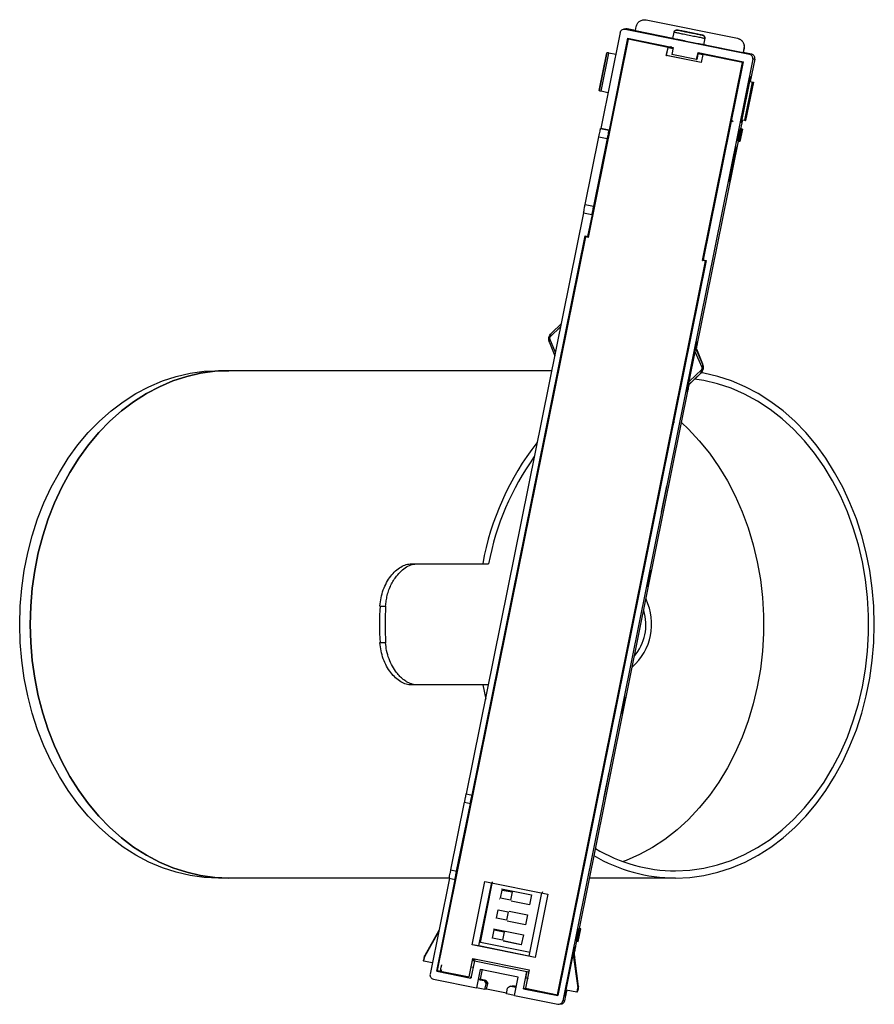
# Paper-space layout '_Derecha' of a CAD drawing. Header units: millimetres. Extents: x -86 to 15, y -171 to -54.
import ezdxf

# ---------------------------------------------------------------- set-up
doc = ezdxf.new("R2010")
doc.units = ezdxf.units.MM

psp = doc.layouts.new('_Derecha')

# ---------------------------------------------------------------- linework, layer by layer
at = {"color": 7, "linetype": 'Continuous', "lineweight": 25}
for p, q in [((-12.68, -54.31), (-12.69, -54.31)), ((-12.68, -54.32), (-12.36, -54.32)), ((-12.38, -54.32), (-1.59, -56.5)), ((-12.36, -54.32), (-12.38, -54.32)), ((-12.36, -54.32), (-1.58, -56.5)), ((-15.45, -55.82), (-17.75, -67.16)), ((-14.78, -55.39), (-15.02, -55.42)), ((-14.63, -55.4), (-14.87, -55.42)), ((-14.87, -55.42), (-0.16, -58.39)), ((-13.65, -55.59), (-14.63, -55.4)), ((-13.65, -55.59), (-13.55, -55.1)), ((-13.65, -55.59), (-9.22, -56.49)), ((-9.23, -56.53), (-9.08, -55.76)), ((-14.5, -56.62), (-19.23, -80.05)), ((-14.57, -56.5), (-16.77, -67.36)), ((-14.57, -56.5), (-9.18, -57.59)), ((-9.79, -57.57), (-14.5, -56.62)), ((-14.5, -56.62), (-14.48, -56.62)), ((-5.45, -56.49), (-5.61, -57.27)), ((-1.58, -56.5), (-1.59, -56.5)), ((-17.91, -62.72), (-17, -58.21)), ((-17, -58.21), (-17.03, -58.22)), ((-9.99, -58.55), (-9.79, -57.57)), ((-9.98, -58.55), (-9.78, -57.57)), ((-9.79, -57.57), (-9.78, -57.57)), ((-9.78, -57.57), (-9.2, -57.69)), ((-9.43, -57.54), (-9.42, -57.45)), ((-9.18, -57.59), (-9.35, -58.43)), ((-6.41, -59.02), (-6.24, -58.19)), ((-6.23, -58.18), (-6.4, -59.02)), ((-6.24, -58.19), (-0.85, -59.27)), ((-5.6, -57.22), (-0.91, -58.17)), ((-0.81, -57.68), (-0.91, -58.17)), ((-0.9, -58.17), (-0.91, -58.17)), ((-0.8, -57.68), (-0.9, -58.17)), ((0.08, -58.37), (-0.9, -58.17)), ((-0.8, -57.68), (-0.81, -57.68)), ((0.23, -58.98), (-22.25, -170.33)), ((-17.93, -62.68), (-17.03, -58.22)), ((-17.71, -62.77), (-16.8, -58.24)), ((-15.98, -58.4), (-16.8, -58.24)), ((-14.8, -58.51), (-14.83, -58.5)), ((-5.87, -59.38), (-9.99, -58.55)), ((-9.99, -58.55), (-9.98, -58.55)), ((-5.87, -59.38), (-9.98, -58.55)), ((-6.41, -59.02), (-9.35, -58.43)), ((-6.41, -59.02), (-6.4, -59.02)), ((-6.25, -58.28), (-5.66, -58.4)), ((-5.67, -58.4), (-5.87, -59.38)), ((-5.7, -82.78), (-0.97, -59.35)), ((-0.97, -59.35), (-5.67, -58.4)), ((-5.66, -58.4), (-5.67, -58.4)), ((-5.58, -82.7), (-0.85, -59.27)), ((-0.97, -59.35), (-0.95, -59.35)), ((-0.16, -58.39), (0.08, -58.37)), ((0.47, -58.95), (-0.07, -61.62)), ((0.47, -58.95), (0.23, -58.98)), ((-1.11, -66.51), (0, -61.02)), ((0.16, -61.67), (-0.75, -66.19)), ((-0.57, -66.23), (0.35, -61.7)), ((-0.08, -61.61), (0.04, -61.01)), ((-0.07, -61.62), (0.16, -61.67)), ((0, -61.02), (0.04, -61.01)), ((-17.91, -62.72), (-17.93, -62.68)), ((-16.89, -62.94), (-17.71, -62.77)), ((-1.71, -63.17), (-1.72, -63.17)), ((-1.92, -64.15), (-1.9, -64.15)), ((-2.1, -66.39), (-2.31, -66.2)), ((-0.98, -66.14), (-1.2, -67.2)), ((-1.07, -66.5), (-1, -66.14)), ((-0.98, -66.14), (-0.75, -66.19)), ((-17.76, -67.18), (-17.75, -67.16)), ((-17.76, -67.18), (-16.78, -67.38)), ((-16.77, -67.36), (-17.75, -67.16)), ((-16.77, -67.36), (-16.78, -67.38)), ((-16.51, -66.4), (-16.47, -66.4)), ((-1.53, -68.67), (-1.23, -67.2)), ((-1.43, -68.69), (-1.14, -67.22)), ((-1.04, -67.24), (-1.33, -68.71)), ((-1, -67.24), (-1.3, -68.71)), ((-1.23, -67.2), (-1.2, -67.2)), ((-1.23, -67.2), (-1.14, -67.22)), ((-1.2, -67.2), (-1.1, -67.22)), ((-1.14, -67.22), (-1.04, -67.24)), ((-1.07, -66.5), (-1.11, -66.51)), ((-1, -67.24), (-1.1, -67.22)), ((-1.04, -67.24), (-1, -67.24)), ((-19.59, -76.17), (-17.98, -68.17)), ((-17, -68.36), (-18.61, -76.37)), ((-17.98, -68.17), (-17, -68.36)), ((-1.49, -68.67), (-6.45, -93.2)), ((-2.69, -68.07), (-2.71, -68.07)), ((-1.53, -68.67), (-1.43, -68.69)), ((-1.33, -68.71), (-1.43, -68.69)), ((-2.91, -69.05), (-2.89, -69.05)), ((-2.64, -73.48), (-1.81, -69.37)), ((-1.77, -69.36), (-2.6, -73.48)), ((-2.57, -73.47), (-1.74, -69.36)), ((-1.7, -69.35), (-2.53, -73.47)), ((-1.81, -69.37), (-1.77, -69.36)), ((-1.74, -69.36), (-1.7, -69.35)), ((-1.3, -68.71), (-1.33, -68.71)), ((-17.3, -70.5), (-17.34, -70.51)), ((-17.53, -71.82), (-17.49, -71.77)), ((-2.6, -73.48), (-2.64, -73.48)), ((-2.53, -73.47), (-2.57, -73.47)), ((-19.59, -76.17), (-18.61, -76.37)), ((-33.63, -145.86), (-19.76, -77.15)), ((-19.78, -77.15), (-18.8, -77.35)), ((-18.78, -77.35), (-19.3, -79.93)), ((-18.8, -77.35), (-18.78, -77.35)), ((-19.56, -79.98), (-37.08, -166.73)), ((-32.95, -146), (-19.6, -79.87)), ((-19.6, -79.87), (-19.3, -79.93)), ((-19.23, -80.05), (-19.56, -79.98)), ((-19.3, -79.93), (-19.22, -79.92)), ((-22.87, -169.6), (-5.36, -82.85)), ((-5.29, -82.76), (-22.84, -169.71)), ((-5.36, -82.85), (-5.7, -82.78)), ((-5.7, -82.78), (-5.68, -82.78)), ((-5.58, -82.7), (-5.29, -82.76)), ((-5.36, -82.85), (-5.34, -82.85)), ((-23.71, -91.82), (-22.48, -90.6)), ((-22.4, -90.21), (-23.59, -91.38)), ((-23.81, -92.49), (-23.17, -94.04)), ((-23.09, -93.66), (-23.76, -92.04)), ((-6.38, -92.39), (-6.3, -92.38)), ((-7.3, -97.09), (-6.59, -93.57)), ((-5.76, -95.44), (-6.59, -93.57)), ((-6.53, -93.17), (-6.46, -93.17)), ((-5.7, -94.99), (-6.51, -93.17)), ((-6.44, -93.21), (-5.7, -94.99)), ((-5.7, -94.99), (-5.7, -94.99)), ((-23.53, -95.81), (-62.97, -95.81)), ((-7.38, -97.48), (-5.92, -96.1)), ((-7.3, -97.09), (-5.81, -95.67)), ((-5.92, -96.1), (-7.29, -97.44)), ((-5.92, -96.1), (-5.92, -96.1)), ((-5.64, -95.58), (-5.64, -95.58)), ((-7.31, -97.45), (-20.29, -161.79)), ((-7.33, -97.48), (-7.4, -97.49)), ((-7.49, -98.26), (-7.56, -98.27)), ((-9.18, -101.85), (-9.02, -101.88)), ((-9.71, -104.6), (-9.73, -104.61)), ((-25.62, -106.39), (-25.63, -106.39)), ((-24.9, -106.38), (-24.92, -106.38)), ((-10.37, -107.94), (-10.39, -107.94)), ((-10.69, -109.41), (-10.67, -109.41)), ((-10.56, -112.55), (-9.92, -109.41)), ((-9.92, -109.41), (-9.9, -109.41)), ((-25.55, -109.52), (-25.53, -109.52)), ((-10.53, -112.55), (-10.56, -112.55)), ((-11.58, -113.82), (-11.56, -113.82)), ((-40.13, -118.64), (-31.02, -118.64)), ((-12.66, -119.11), (-12.64, -119.11)), ((-43.86, -123.64), (-43.19, -123.64)), ((-43.86, -127.97), (-43.19, -127.97)), ((-31.02, -132.97), (-40.13, -132.97)), ((-31.71, -132.97), (-31.34, -134.66)), ((-16.34, -137.44), (-16.36, -137.44)), ((-32.45, -140.21), (-32.46, -140.21)), ((-31.73, -140.25), (-31.76, -140.25)), ((-17.2, -141.75), (-17.22, -141.75)), ((-32.39, -143.39), (-32.37, -143.38)), ((-17.52, -143.23), (-17.5, -143.22)), ((-17.39, -146.41), (-16.76, -143.28)), ((-16.76, -143.28), (-16.74, -143.27)), ((-33.65, -145.86), (-32.96, -146)), ((-33.65, -145.86), (-33.63, -145.86)), ((-33.63, -145.86), (-32.95, -146)), ((-32.96, -146), (-32.95, -146)), ((-17.37, -146.41), (-17.39, -146.41)), ((-35.48, -154.85), (-33.86, -146.84)), ((-34.79, -154.99), (-33.17, -146.98)), ((-33.86, -146.84), (-33.17, -146.98)), ((-18.4, -147.64), (-18.39, -147.63)), ((-19.29, -151.95), (-19.27, -151.95)), ((-35.48, -154.85), (-34.79, -154.99)), ((-35.66, -155.81), (-62.97, -155.81)), ((-35.65, -155.83), (-37.94, -167.17)), ((-37.15, -166.82), (-34.96, -155.97)), ((-35.66, -155.83), (-34.97, -155.97)), ((-34.96, -155.97), (-34.97, -155.97)), ((-8.89, -155.81), (-19.09, -155.81)), ((-32.95, -163.69), (-31.44, -156.2)), ((-32.15, -163.84), (-30.64, -156.35)), ((-31.98, -163.43), (-30.53, -156.25)), ((-31.44, -156.2), (-23.99, -157.7)), ((-29.48, -157.1), (-25.95, -157.81)), ((-29.71, -158.27), (-29.7, -158.27)), ((-29.6, -158.2), (-29.41, -157.22)), ((-28.43, -158.43), (-29.6, -158.2)), ((-29.38, -157.21), (-29.41, -157.22)), ((-29.41, -157.22), (-28.23, -157.45)), ((-28.23, -157.45), (-28.43, -158.43)), ((-28.21, -157.45), (-28.41, -158.43)), ((-28.21, -157.45), (-28.23, -157.45)), ((-24.76, -157.54), (-26.27, -165.03)), ((-25.95, -157.81), (-26.19, -158.99)), ((-23.99, -157.7), (-25.5, -165.19)), ((-24.65, -157.44), (-24.68, -157.56)), ((-28.43, -158.43), (-28.41, -158.43)), ((-26.19, -158.99), (-28.33, -158.55)), ((-26.17, -158.98), (-28.33, -158.55)), ((-30.19, -160.63), (-30.18, -160.62)), ((-30.08, -160.55), (-29.88, -159.57)), ((-28.9, -160.79), (-30.08, -160.55)), ((-29.88, -159.57), (-28.71, -159.81)), ((-29.86, -159.57), (-29.88, -159.57)), ((-28.71, -159.81), (-28.9, -160.79)), ((-28.68, -159.8), (-28.88, -160.78)), ((-28.68, -159.8), (-28.71, -159.81)), ((-28.58, -159.73), (-26.42, -160.16)), ((-26.42, -160.16), (-26.66, -161.34)), ((-30.43, -161.8), (-26.9, -162.51)), ((-28.9, -160.79), (-28.88, -160.78)), ((-26.66, -161.34), (-28.81, -160.9)), ((-26.65, -161.34), (-28.81, -160.9)), ((-20.63, -163.27), (-20.33, -161.79)), ((-20.23, -161.81), (-20.53, -163.28)), ((-20.43, -163.3), (-20.13, -161.83)), ((-20.4, -163.3), (-20.1, -161.83)), ((-20.33, -161.79), (-20.29, -161.79)), ((-20.23, -161.81), (-20.33, -161.79)), ((-20.2, -161.81), (-20.29, -161.79)), ((-20.13, -161.83), (-20.23, -161.81)), ((-20.1, -161.83), (-20.2, -161.81)), ((-20.1, -161.83), (-20.13, -161.83)), ((-36.93, -162.18), (-38.6, -165.11)), ((-36.89, -162.01), (-38.57, -164.95)), ((-30.66, -162.98), (-30.65, -162.98)), ((-30.55, -162.9), (-30.36, -161.92)), ((-29.38, -163.14), (-30.55, -162.9)), ((-30.36, -161.92), (-29.18, -162.16)), ((-30.33, -161.92), (-30.36, -161.92)), ((-29.18, -162.16), (-29.38, -163.14)), ((-29.16, -162.16), (-29.36, -163.14)), ((-29.18, -162.16), (-29.16, -162.16)), ((-26.9, -162.51), (-27.14, -163.69)), ((-25.5, -165.19), (-32.95, -163.69)), ((-32.15, -163.84), (-32.95, -163.69)), ((-26.27, -165.03), (-32.15, -163.84)), ((-26.1, -164.61), (-31.98, -163.43)), ((-29.36, -163.14), (-29.38, -163.14)), ((-27.12, -163.69), (-29.28, -163.25)), ((-27.14, -163.69), (-29.28, -163.26)), ((-20.89, -164.73), (-20.59, -163.26)), ((-20.82, -163.95), (-20.75, -163.94)), ((-20.63, -163.27), (-20.53, -163.28)), ((-20.53, -163.28), (-20.43, -163.3)), ((-20.43, -163.3), (-20.4, -163.3)), ((-38.63, -165.1), (-38.71, -165.52)), ((-38.6, -165.11), (-38.7, -165.6)), ((-38.62, -165.05), (-38.63, -165.1)), ((-38.6, -165.11), (-38.63, -165.1)), ((-38.57, -164.95), (-38.62, -165.05)), ((-38.61, -165.05), (-38.62, -165.05)), ((-38.6, -165.05), (-38.61, -165.05)), ((-38.57, -164.95), (-38.6, -165.05)), ((-38.6, -165.05), (-38.6, -165.11)), ((-33.32, -167.49), (-32.88, -165.33)), ((-33.29, -167.49), (-32.86, -165.33)), ((-32.88, -165.33), (-26.21, -166.68)), ((-25.5, -165.19), (-26.27, -165.03)), ((-21.83, -169.04), (-20.99, -164.9)), ((-20.99, -164.9), (-20.44, -168.78)), ((-20.95, -164.73), (-20.98, -164.73)), ((-20.95, -164.73), (-20.91, -164.72)), ((-20.39, -168.62), (-20.95, -164.73)), ((-20.39, -168.62), (-20.83, -165.25)), ((-38.7, -165.6), (-38.66, -165.63)), ((-37.67, -165.84), (-38.66, -165.63)), ((-32.69, -165.61), (-33.1, -167.64)), ((-32.77, -166.4), (-33.06, -166.34)), ((-33.05, -166.29), (-32.83, -166.33)), ((-32.9, -165.55), (-32.68, -165.59)), ((-32.86, -165.48), (-32.57, -165.42)), ((-32.68, -165.59), (-32.69, -165.61)), ((-32.69, -165.61), (-26.49, -166.86)), ((-37.15, -166.82), (-37.07, -166.81)), ((-37.15, -166.82), (-33.1, -167.64)), ((-37.08, -166.73), (-33.32, -167.49)), ((-36.78, -166.87), (-36.71, -166.86)), ((-36.63, -166.85), (-36.64, -166.85)), ((-36.63, -166.85), (-36.59, -166.65)), ((-33.32, -167.49), (-33.29, -167.49)), ((-33, -167.58), (-33.18, -167.55)), ((-32.01, -166.63), (-32.45, -168.79)), ((-31.79, -166.6), (-32.02, -167.78)), ((-27.5, -167.54), (-32.01, -166.63)), ((-27.94, -169.7), (-27.5, -167.54)), ((-26.89, -168.89), (-26.49, -166.86)), ((-26.21, -166.68), (-26.65, -168.83)), ((-26.6, -167.59), (-26.45, -166.85)), ((-26.3, -167.71), (-26.6, -167.59)), ((-26.6, -167.59), (-26.41, -167.63)), ((-26.49, -166.86), (-26.45, -166.85)), ((-26.45, -166.85), (-26.26, -166.89)), ((-37.54, -167.76), (-32.45, -168.79)), ((-31.45, -168.98), (-32.45, -168.79)), ((-32.02, -167.78), (-32.25, -167.81)), ((-32.25, -167.81), (-31.55, -167.94)), ((-31.34, -167.92), (-32.02, -167.78)), ((-31.34, -167.92), (-31.55, -167.94)), ((-31.55, -167.94), (-31.31, -168.3)), ((-31.45, -168.98), (-31.31, -168.3)), ((-31.34, -167.92), (-31.1, -168.27)), ((-31.1, -168.27), (-31.31, -168.3)), ((-31.24, -168.96), (-31.1, -168.27)), ((-28.91, -169.5), (-28.77, -168.81)), ((-28.42, -168.58), (-28.77, -168.81)), ((-28.42, -168.58), (-28.2, -168.55)), ((-28.42, -168.58), (-27.74, -168.72)), ((-27.73, -168.65), (-28.2, -168.55)), ((-20.54, -169.27), (-20.44, -168.78)), ((-20.48, -169.2), (-20.4, -168.79)), ((-20.44, -168.78), (-20.41, -168.73)), ((-20.44, -168.78), (-20.4, -168.79)), ((-20.41, -168.73), (-20.39, -168.62)), ((-20.41, -168.73), (-20.4, -168.73)), ((-20.39, -168.62), (-20.4, -168.78)), ((-20.4, -168.73), (-20.39, -168.73)), ((-20.4, -168.79), (-20.39, -168.73)), ((-20.4, -168.79), (-20.4, -168.78)), ((-20.4, -168.78), (-20.4, -168.8)), ((-20.39, -168.62), (-20.39, -168.62)), ((-20.39, -168.73), (-20.39, -168.62)), ((-31.24, -168.96), (-31.45, -168.98)), ((-28.89, -169.43), (-31.24, -168.96)), ((-27.94, -169.7), (-28.91, -169.5)), ((-27.94, -169.7), (-22.84, -170.73)), ((-26.89, -168.89), (-22.84, -169.71)), ((-26.53, -168.89), (-26.89, -168.89)), ((-26.65, -168.83), (-22.87, -169.6)), ((-22.85, -169.6), (-22.87, -169.6)), ((-22.01, -170.31), (-21.76, -169.05)), ((-21.94, -169.82), (-22.01, -169.83)), ((-21.85, -169.04), (-21.83, -169.04)), ((-21.83, -169.04), (-20.58, -169.28)), ((-20.58, -169.28), (-20.54, -169.27)), ((-22.68, -170.73), (-22.44, -170.7)), ((-22.01, -170.31), (-22.25, -170.33))]:
    psp.add_line(p, q, dxfattribs=at)
at = {"color": 7, "linetype": 'Continuous', "lineweight": 25, "flags": 128}
for points in [[(-62.97, -155.81), (-64.65, -155.73), (-66.31, -155.5), (-67.96, -155.12), (-69.59, -154.59), (-71.18, -153.91), (-72.73, -153.1), (-74.23, -152.14), (-75.67, -151.04), (-77.05, -149.82), (-78.36, -148.48), (-79.59, -147.02), (-80.73, -145.45), (-81.78, -143.78), (-82.74, -142.03), (-83.6, -140.18), (-84.35, -138.27), (-84.99, -136.29), (-85.52, -134.26), (-85.93, -132.18), (-86.23, -130.08), (-86.41, -127.95), (-86.47, -125.81), (-86.41, -123.67), (-86.23, -121.54), (-85.93, -119.43), (-85.52, -117.35), (-84.99, -115.32), (-84.35, -113.34), (-83.6, -111.43), (-82.74, -109.59), (-81.78, -107.83), (-80.73, -106.16), (-79.59, -104.59), (-78.36, -103.13), (-77.05, -101.79), (-75.67, -100.57), (-74.23, -99.48), (-72.73, -98.52), (-71.18, -97.7), (-69.59, -97.02), (-67.96, -96.49), (-66.31, -96.11), (-64.65, -95.88), (-62.97, -95.81)], [(-61.73, -155.81), (-63.4, -155.73), (-65.07, -155.5), (-66.72, -155.12), (-68.35, -154.59), (-69.94, -153.91), (-71.49, -153.1), (-72.99, -152.14), (-74.43, -151.04), (-75.81, -149.82), (-77.12, -148.48), (-78.34, -147.02), (-79.49, -145.45), (-80.54, -143.78), (-81.5, -142.03), (-82.35, -140.18), (-83.1, -138.27), (-83.74, -136.29), (-84.27, -134.26), (-84.69, -132.18), (-84.99, -130.08), (-85.17, -127.95), (-85.23, -125.81), (-85.17, -123.67), (-84.99, -121.54), (-84.69, -119.43), (-84.27, -117.35), (-83.74, -115.32), (-83.1, -113.34), (-82.35, -111.43), (-81.5, -109.59), (-80.54, -107.83), (-79.49, -106.16), (-78.34, -104.59), (-77.12, -103.13), (-75.81, -101.79), (-74.43, -100.57), (-72.99, -99.48), (-71.49, -98.52), (-69.94, -97.7), (-68.35, -97.02), (-66.72, -96.49), (-65.07, -96.11), (-63.4, -95.88), (-61.73, -95.81)], [(-61.73, -95.81), (-63.4, -95.88), (-65.07, -96.11), (-66.72, -96.49), (-68.35, -97.02), (-69.94, -97.7), (-71.49, -98.52), (-72.99, -99.48), (-74.43, -100.57), (-75.81, -101.79), (-77.12, -103.13), (-78.34, -104.59), (-79.49, -106.16), (-80.54, -107.83), (-81.5, -109.59), (-82.35, -111.43), (-83.1, -113.34), (-83.74, -115.32), (-84.27, -117.35), (-84.69, -119.43), (-84.99, -121.54), (-85.17, -123.67), (-85.23, -125.81), (-85.17, -127.95), (-84.99, -130.08), (-84.69, -132.18), (-84.27, -134.26), (-83.74, -136.29), (-83.1, -138.27), (-82.35, -140.18), (-81.5, -142.03), (-80.54, -143.78), (-79.49, -145.45), (-78.34, -147.02), (-77.12, -148.48), (-75.81, -149.82), (-74.43, -151.04), (-72.99, -152.14), (-71.49, -153.1), (-69.94, -153.91), (-68.35, -154.59), (-66.72, -155.12), (-65.07, -155.5), (-63.4, -155.73), (-61.73, -155.81)], [(-8.89, -155.81), (-7.21, -155.73), (-5.55, -155.5), (-3.9, -155.12), (-2.27, -154.59), (-0.68, -153.91), (0.87, -153.1), (2.37, -152.14), (3.81, -151.04), (5.19, -149.82), (6.5, -148.48), (7.73, -147.02), (8.87, -145.45), (9.92, -143.78), (10.88, -142.03), (11.73, -140.18), (12.49, -138.27), (13.13, -136.29), (13.66, -134.26), (14.07, -132.18), (14.37, -130.08), (14.55, -127.95), (14.61, -125.81), (14.55, -123.67), (14.37, -121.54), (14.07, -119.43), (13.66, -117.35), (13.13, -115.32), (12.49, -113.34), (11.73, -111.43), (10.88, -109.59), (9.92, -107.83), (8.87, -106.16), (7.73, -104.59), (6.5, -103.13), (5.19, -101.79), (3.81, -100.57), (2.37, -99.48), (0.87, -98.52), (-0.68, -97.7), (-2.27, -97.02), (-3.9, -96.49), (-5.55, -96.11), (-5.86, -96.06)], [(-8.89, -154.96), (-7.22, -154.88), (-5.57, -154.65), (-3.93, -154.26), (-2.31, -153.72), (-0.73, -153.03), (0.8, -152.2), (2.28, -151.23), (3.71, -150.12), (5.06, -148.88), (6.35, -147.52), (7.55, -146.04), (8.66, -144.45), (9.68, -142.77), (10.6, -140.99), (11.42, -139.13), (12.12, -137.21), (12.72, -135.22), (13.2, -133.18), (13.56, -131.1), (13.81, -128.99), (13.93, -126.87), (13.93, -124.74), (13.81, -122.62), (13.56, -120.51), (13.2, -118.43), (12.72, -116.39), (12.12, -114.41), (11.42, -112.48), (10.6, -110.62), (9.68, -108.84), (8.66, -107.16), (7.55, -105.57), (6.35, -104.1), (5.06, -102.73), (3.71, -101.5), (2.28, -100.39), (0.8, -99.41), (-0.73, -98.58), (-2.31, -97.89), (-3.93, -97.35), (-5.57, -96.97), (-6.66, -96.8)], [(-8.2, -101.95), (-7.37, -102.73), (-6.09, -104.1), (-4.88, -105.57), (-3.77, -107.16), (-2.75, -108.84), (-1.83, -110.62), (-1.02, -112.48), (-0.31, -114.41), (0.29, -116.39), (0.77, -118.43), (1.13, -120.51), (1.37, -122.62), (1.5, -124.74), (1.5, -126.87), (1.37, -128.99), (1.13, -131.1), (0.77, -133.18), (0.29, -135.22), (-0.31, -137.21), (-1.02, -139.13), (-1.83, -140.99), (-2.75, -142.77), (-3.77, -144.45), (-4.88, -146.04), (-6.09, -147.52), (-7.37, -148.88), (-8.72, -150.12), (-10.15, -151.23), (-11.63, -152.2), (-13.17, -153.03), (-14.74, -153.72), (-15.11, -153.86)]]:
    psp.add_lwpolyline(points, dxfattribs=at)
at = {"color": 7, "linetype": 'Continuous', "lineweight": 25}
for centre, radius, start, end in [((0.42, -124.45), 32.65, 141.9786, 169.7565), ((0.79, -124.71), 32.38, 144.6357, 169.1857), ((-18.46, -125.78), 6.74, 311.1213, 25.8277), ((-5.64, -125.81), 38.27, 176.7534, 183.2466), ((-6.06, -125.81), 37.19, 176.6586, 183.3414), ((-18.27, -125.82), 5.86, 319.9193, 16.3301), ((-8.77, -136.14), 18.82, 239.2803, 269.6429), ((-8.77, -136.45), 19.36, 239.6266, 269.6464)]:
    psp.add_arc(centre, radius, start, end, dxfattribs=at)
for points in [[(-13.55, -55.1), (-13.51, -54.98), (-13.43, -54.73), (-13.14, -54.45), (-12.77, -54.29), (-12.51, -54.31), (-12.38, -54.32)], [(-15.45, -55.82), (-15.43, -55.75), (-15.39, -55.63), (-15.25, -55.49), (-15.06, -55.41), (-14.93, -55.42), (-14.87, -55.42)], [(-9.08, -55.76), (-9.05, -55.77), (-9, -55.78), (-8.59, -55.86), (-8, -55.99), (-7.29, -56.13), (-6.57, -56.27), (-5.97, -56.39), (-5.54, -56.48), (-5.48, -56.49), (-5.45, -56.49)], [(-1.59, -56.5), (-1.47, -56.54), (-1.22, -56.62), (-0.94, -56.91), (-0.78, -57.28), (-0.8, -57.55), (-0.81, -57.68)], [(-1.58, -56.5), (-1.45, -56.54), (-1.2, -56.62), (-0.93, -56.91), (-0.76, -57.28), (-0.79, -57.54), (-0.8, -57.68)], [(-16.8, -58.24), (-16.83, -58.24), (-16.88, -58.23), (-16.95, -58.21), (-16.99, -58.21), (-17, -58.21), (-17, -58.21)], [(0.23, -58.98), (0.23, -58.92), (0.24, -58.79), (0.16, -58.6), (0.02, -58.45), (-0.1, -58.41), (-0.16, -58.39)], [(0.46, -58.72), (0.44, -58.68), (0.41, -58.59), (0.32, -58.49), (0.21, -58.4), (0.12, -58.38), (0.08, -58.37)], [(0.47, -58.95), (0.47, -58.92), (0.48, -58.84), (0.47, -58.76), (0.46, -58.72)], [(0.16, -61.67), (0.19, -61.67), (0.24, -61.68), (0.3, -61.7), (0.34, -61.71), (0.34, -61.71), (0.34, -61.71)], [(-17.71, -62.77), (-17.74, -62.76), (-17.8, -62.75), (-17.86, -62.73), (-17.9, -62.72), (-17.91, -62.72), (-17.91, -62.72)], [(-0.75, -66.19), (-0.73, -66.19), (-0.67, -66.2), (-0.61, -66.21), (-0.57, -66.22), (-0.57, -66.22), (-0.57, -66.22)], [(-17.98, -68.17), (-17.95, -68.04), (-17.9, -67.78), (-17.83, -67.46), (-17.78, -67.23), (-17.77, -67.2), (-17.76, -67.18)], [(-16.78, -67.38), (-16.79, -67.4), (-16.8, -67.43), (-16.85, -67.66), (-16.92, -67.98), (-16.97, -68.24), (-17, -68.36)], [(-19.78, -77.15), (-19.78, -77.14), (-19.77, -77.11), (-19.73, -76.88), (-19.67, -76.56), (-19.62, -76.3), (-19.59, -76.17)], [(-18.61, -76.37), (-18.64, -76.5), (-18.69, -76.76), (-18.75, -77.08), (-18.79, -77.31), (-18.8, -77.33), (-18.8, -77.35)], [(-23.59, -91.38), (-23.61, -91.41), (-23.66, -91.46), (-23.7, -91.57), (-23.73, -91.69), (-23.72, -91.77), (-23.71, -91.82)], [(-23.76, -92.04), (-23.78, -92.08), (-23.82, -92.16), (-23.85, -92.27), (-23.85, -92.39), (-23.82, -92.46), (-23.81, -92.49)], [(-6.53, -93.17), (-6.53, -93.17), (-6.53, -93.16), (-6.52, -93.07), (-6.49, -92.94), (-6.47, -92.83), (-6.46, -92.78)], [(-6.46, -92.78), (-6.45, -92.73), (-6.43, -92.63), (-6.4, -92.5), (-6.38, -92.41), (-6.38, -92.4), (-6.38, -92.39)], [(-5.76, -95.44), (-5.74, -95.4), (-5.7, -95.33), (-5.67, -95.21), (-5.67, -95.1), (-5.69, -95.03), (-5.7, -94.99)], [(-5.92, -96.1), (-5.9, -96.08), (-5.85, -96.02), (-5.81, -95.92), (-5.79, -95.8), (-5.8, -95.71), (-5.81, -95.67)], [(-7.49, -97.88), (-7.48, -97.83), (-7.46, -97.73), (-7.43, -97.6), (-7.41, -97.51), (-7.41, -97.49), (-7.4, -97.49)], [(-7.56, -98.27), (-7.56, -98.27), (-7.56, -98.25), (-7.55, -98.16), (-7.52, -98.03), (-7.5, -97.93), (-7.49, -97.88)], [(-12.02, -120.4), (-12, -120.27), (-11.95, -120.01), (-11.88, -119.69), (-11.83, -119.47), (-11.81, -119.39), (-11.82, -119.47), (-11.86, -119.69), (-11.92, -120.01), (-11.97, -120.27), (-11.99, -120.4)], [(-11.99, -120.4), (-12.02, -120.52), (-12.07, -120.78), (-12.14, -121.11), (-12.19, -121.33), (-12.21, -121.4), (-12.2, -121.33), (-12.16, -121.11), (-12.1, -120.78), (-12.05, -120.53), (-12.02, -120.4)], [(-15.05, -135.4), (-15.03, -135.27), (-14.97, -135.01), (-14.9, -134.69), (-14.86, -134.47), (-14.83, -134.39), (-14.84, -134.47), (-14.88, -134.68), (-14.95, -135.01), (-15, -135.27), (-15.02, -135.39)], [(-15.02, -135.39), (-15.05, -135.52), (-15.1, -135.78), (-15.17, -136.11), (-15.22, -136.32), (-15.24, -136.4), (-15.23, -136.33), (-15.19, -136.11), (-15.13, -135.78), (-15.08, -135.53), (-15.05, -135.4)], [(-33.86, -146.84), (-33.83, -146.71), (-33.78, -146.46), (-33.71, -146.13), (-33.66, -145.9), (-33.65, -145.87), (-33.65, -145.86)], [(-33.17, -146.98), (-33.15, -146.85), (-33.1, -146.59), (-33.03, -146.27), (-32.98, -146.04), (-32.97, -146.01), (-32.96, -146)], [(-35.66, -155.83), (-35.66, -155.81), (-35.66, -155.79), (-35.62, -155.56), (-35.55, -155.24), (-35.5, -154.98), (-35.48, -154.85)], [(-34.97, -155.97), (-34.97, -155.95), (-34.97, -155.92), (-34.93, -155.7), (-34.87, -155.37), (-34.82, -155.12), (-34.79, -154.99)], [(-20.98, -164.73), (-20.98, -164.72), (-20.98, -164.71), (-20.96, -164.62), (-20.94, -164.49), (-20.91, -164.34), (-20.88, -164.18), (-20.85, -164.06), (-20.83, -163.96), (-20.82, -163.95), (-20.82, -163.95)], [(-36.71, -166.86), (-36.71, -166.85), (-36.71, -166.84), (-36.69, -166.75), (-36.67, -166.62), (-36.65, -166.52), (-36.64, -166.47)], [(-36.64, -166.47), (-36.63, -166.42), (-36.61, -166.31), (-36.58, -166.18), (-36.56, -166.09), (-36.55, -166.08), (-36.55, -166.07)], [(-37.94, -167.17), (-37.94, -167.23), (-37.95, -167.37), (-37.87, -167.55), (-37.73, -167.7), (-37.61, -167.74), (-37.54, -167.76)], [(-36.59, -166.65), (-36.6, -166.71), (-36.63, -166.82), (-36.64, -166.84), (-36.64, -166.85)], [(-20.4, -168.8), (-20.41, -168.84), (-20.42, -168.92), (-20.45, -169.02), (-20.47, -169.12), (-20.48, -169.17), (-20.48, -169.2)], [(-22.01, -169.83), (-22.01, -169.82), (-22.01, -169.81), (-21.99, -169.72), (-21.97, -169.59), (-21.95, -169.49), (-21.94, -169.44)], [(-21.94, -169.44), (-21.93, -169.38), (-21.9, -169.28), (-21.88, -169.15), (-21.86, -169.06), (-21.85, -169.05), (-21.85, -169.04)], [(-22.84, -170.73), (-22.78, -170.73), (-22.65, -170.74), (-22.46, -170.66), (-22.31, -170.52), (-22.27, -170.4), (-22.25, -170.33)]]:
    psp.add_open_spline(points, degree=3, dxfattribs=at)
for points, knots in [([(-14.63, -55.4), (-14.67, -55.39), (-14.73, -55.38), (-14.78, -55.39), (-14.78, -55.39)], [0, 0, 0, 0, 0.872175, 1, 1, 1, 1]), ([(-9.08, -55.76), (-9.06, -55.72), (-9.05, -55.67), (-9, -55.61), (-8.95, -55.57), (-8.89, -55.54), (-8.82, -55.52), (-8.76, -55.52), (-8.72, -55.53)], [0, 0, 0, 0, 0.2394568, 0.3683607, 0.5, 0.6316393, 0.7605432, 1, 1, 1, 1]), ([(-6.74, -55.92), (-6.86, -55.89), (-7.13, -55.84), (-7.57, -55.75), (-7.99, -55.67), (-8.35, -55.6), (-8.6, -55.55), (-8.7, -55.53), (-8.73, -55.52), (-8.75, -55.52), (-8.78, -55.52), (-8.8, -55.52), (-8.82, -55.52), (-8.82, -55.52)], [0, 0, 0, 0, 0.1335429, 0.2902264, 0.4469186, 0.6036589, 0.7605573, 0.9182272, 0.9594016, 0.9736045, 0.9821004, 0.9948832, 1, 1, 1, 1]), ([(-5.68, -56.14), (-5.7, -56.14), (-5.73, -56.13), (-5.94, -56.09), (-6.22, -56.04), (-6.51, -55.98), (-6.85, -55.91), (-7.23, -55.84), (-7.6, -55.76), (-7.93, -55.69), (-8.22, -55.63), (-8.49, -55.58), (-8.69, -55.53), (-8.71, -55.53), (-8.72, -55.53)], [0, 0, 0, 0, 0.090308, 0.204539, 0.274282, 0.343918, 0.422014, 0.5, 0.578096, 0.656082, 0.725824, 0.795461, 0.909692, 1, 1, 1, 1]), ([(-8.72, -55.53), (-8.71, -55.53), (-8.68, -55.53), (-8.46, -55.57), (-8.18, -55.63), (-7.89, -55.69), (-7.55, -55.75), (-7.18, -55.83), (-6.81, -55.91), (-6.47, -55.97), (-6.19, -56.03), (-5.92, -56.09), (-5.72, -56.13), (-5.69, -56.14), (-5.68, -56.14)], [0, 0, 0, 0, 0.090308, 0.204539, 0.274282, 0.343918, 0.422014, 0.5, 0.578096, 0.656082, 0.725824, 0.795461, 0.909692, 1, 1, 1, 1]), ([(-7.45, -56.9), (-7.72, -56.85), (-8.27, -56.73), (-8.97, -56.59), (-9.43, -56.49), (-9.57, -56.46), (-9.48, -56.48), (-9.27, -56.52), (-9.23, -56.53)], [0, 0, 0, 0, 0.190024, 0.380048, 0.570071, 0.760095, 0.950119, 1, 1, 1, 1]), ([(-5.6, -57.26), (-5.55, -57.27), (-5.34, -57.31), (-5.27, -57.33), (-5.43, -57.3), (-5.91, -57.21), (-6.62, -57.07), (-7.17, -56.96), (-7.45, -56.9)], [0, 0, 0, 0, 0.060831, 0.248665, 0.436499, 0.624333, 0.812166, 1, 1, 1, 1]), ([(-5.45, -56.49), (-5.45, -56.49), (-5.43, -56.46), (-5.44, -56.39), (-5.47, -56.3), (-5.51, -56.24), (-5.56, -56.19), (-5.6, -56.17), (-5.63, -56.15), (-5.65, -56.15), (-5.66, -56.14), (-5.67, -56.14), (-5.7, -56.14), (-5.76, -56.12), (-5.95, -56.08), (-6.27, -56.02), (-6.55, -55.96), (-6.72, -55.92), (-6.74, -55.92)], [0, 0, 0, 0, 0.001157, 0.048845, 0.086211, 0.117398, 0.143714, 0.165119, 0.180316, 0.189777, 0.199158, 0.213935, 0.248427, 0.390635, 0.577641, 0.774774, 0.971009, 1, 1, 1, 1]), ([(-5.68, -56.14), (-5.65, -56.15), (-5.59, -56.17), (-5.53, -56.22), (-5.49, -56.27), (-5.46, -56.32), (-5.44, -56.4), (-5.45, -56.45), (-5.45, -56.49)], [0, 0, 0, 0, 0.239457, 0.368361, 0.5, 0.631639, 0.760543, 1, 1, 1, 1]), ([(-23.81, -92.49), (-23.84, -92.39), (-23.9, -92.2), (-23.88, -91.9), (-23.78, -91.61), (-23.65, -91.46), (-23.59, -91.38)], [0, 0, 0, 0, 0.254992, 0.5, 0.744904, 1, 1, 1, 1]), ([(-23.76, -92.04), (-23.76, -92.02), (-23.77, -92), (-23.77, -91.95), (-23.77, -91.92), (-23.76, -91.89), (-23.74, -91.85), (-23.73, -91.83), (-23.71, -91.82)], [0, 0, 0, 0, 0.272284, 0.387969, 0.499743, 0.610419, 0.725648, 1, 1, 1, 1]), ([(-6.3, -92.38), (-6.3, -92.4), (-6.31, -92.43), (-6.35, -92.65), (-6.4, -92.92), (-6.44, -93.12), (-6.45, -93.19)], [0, 0, 0, 0, 0.282645, 0.565291, 0.847936, 1, 1, 1, 1]), ([(-6.59, -93.57), (-6.58, -93.51), (-6.57, -93.43), (-6.54, -93.33), (-6.53, -93.27), (-6.52, -93.23), (-6.51, -93.18), (-6.51, -93.18), (-6.51, -93.17)], [0, 0, 0, 0, 0.250963, 0.364527, 0.477508, 0.592733, 0.71525, 1, 1, 1, 1]), ([(-6.46, -93.17), (-6.46, -93.17), (-6.46, -93.17), (-6.45, -93.2), (-6.44, -93.21)], [0, 0, 0, 0, 0.491803, 1, 1, 1, 1]), ([(-5.92, -96.1), (-5.85, -96.03), (-5.72, -95.87), (-5.62, -95.58), (-5.6, -95.28), (-5.67, -95.09), (-5.69, -95)], [0, 0, 0, 0, 0.246597, 0.50121, 0.754999, 1, 1, 1, 1]), ([(-5.81, -95.67), (-5.79, -95.65), (-5.78, -95.63), (-5.76, -95.59), (-5.75, -95.56), (-5.75, -95.53), (-5.75, -95.48), (-5.76, -95.46), (-5.76, -95.44)], [0, 0, 0, 0, 0.271483, 0.387381, 0.499751, 0.618261, 0.750272, 1, 1, 1, 1]), ([(-5.7, -94.99), (-5.67, -95.09), (-5.6, -95.28), (-5.63, -95.48), (-5.64, -95.58)], [0, 0, 0, 0, 0.50994, 1, 1, 1, 1]), ([(-5.64, -95.58), (-5.63, -95.48), (-5.6, -95.28), (-5.66, -95.09), (-5.7, -94.99)], [0, 0, 0, 0, 0.491394, 1, 1, 1, 1]), ([(-5.64, -95.58), (-5.67, -95.68), (-5.72, -95.87), (-5.86, -96.03), (-5.92, -96.1)], [0, 0, 0, 0, 0.4896865, 1, 1, 1, 1]), ([(-5.92, -96.1), (-5.85, -96.03), (-5.72, -95.87), (-5.66, -95.68), (-5.64, -95.58)], [0, 0, 0, 0, 0.5087312, 1, 1, 1, 1]), ([(-7.32, -97.46), (-7.33, -97.53), (-7.37, -97.72), (-7.42, -97.99), (-7.48, -98.22), (-7.49, -98.25), (-7.49, -98.26)], [0, 0, 0, 0, 0.1466461, 0.4310974, 0.7155487, 1, 1, 1, 1]), ([(-7.38, -97.48), (-7.38, -97.48), (-7.38, -97.48), (-7.37, -97.43), (-7.36, -97.39), (-7.35, -97.33), (-7.33, -97.23), (-7.32, -97.15), (-7.3, -97.09)], [0, 0, 0, 0, 0.282866, 0.405808, 0.522183, 0.634229, 0.747419, 1, 1, 1, 1]), ([(-7.29, -97.44), (-7.31, -97.45), (-7.33, -97.47), (-7.33, -97.48), (-7.33, -97.48)], [0, 0, 0, 0, 0.508186, 1, 1, 1, 1]), ([(-43.86, -123.64), (-43.82, -123.31), (-43.76, -122.65), (-43.48, -121.71), (-43.09, -120.85), (-42.6, -120.09), (-42.02, -119.46), (-41.4, -119), (-40.76, -118.7), (-40.34, -118.66), (-40.13, -118.64)], [0, 0, 0, 0, 0.124824, 0.250005, 0.374572, 0.499832, 0.624433, 0.749477, 0.874426, 1, 1, 1, 1]), ([(-43.19, -123.64), (-43.17, -123.43), (-43.13, -123.01), (-43, -122.36), (-42.81, -121.74), (-42.56, -121.15), (-42.26, -120.6), (-41.85, -120.02), (-41.34, -119.46), (-40.71, -118.99), (-40.06, -118.69), (-39.65, -118.66), (-39.44, -118.64)], [0, 0, 0, 0, 0.07824, 0.161604, 0.250119, 0.328262, 0.416512, 0.500056, 0.625321, 0.749591, 0.877664, 1, 1, 1, 1]), ([(-40.13, -132.97), (-40.34, -132.95), (-40.75, -132.92), (-41.4, -132.62), (-42.02, -132.15), (-42.59, -131.53), (-43.09, -130.77), (-43.48, -129.9), (-43.76, -128.96), (-43.82, -128.3), (-43.86, -127.97)], [0, 0, 0, 0, 0.124807, 0.249996, 0.374569, 0.499801, 0.624555, 0.749463, 0.874565, 1, 1, 1, 1]), ([(-39.44, -132.97), (-39.65, -132.96), (-39.96, -132.93), (-40.38, -132.77), (-40.74, -132.58), (-41.12, -132.32), (-41.52, -131.96), (-41.96, -131.45), (-42.41, -130.77), (-42.81, -129.89), (-43.09, -128.94), (-43.16, -128.29), (-43.19, -127.97)], [0, 0, 0, 0, 0.122096, 0.18535, 0.250067, 0.331228, 0.412386, 0.499999, 0.624715, 0.749565, 0.880581, 1, 1, 1, 1]), ([(-20.75, -163.94), (-20.75, -163.95), (-20.75, -163.98), (-20.79, -164.21), (-20.84, -164.47), (-20.88, -164.66), (-20.89, -164.73)], [0, 0, 0, 0, 0.286274, 0.572547, 0.858821, 1, 1, 1, 1]), ([(-20.99, -164.9), (-20.99, -164.88), (-20.98, -164.84), (-20.97, -164.8), (-20.97, -164.77), (-20.96, -164.75), (-20.96, -164.73), (-20.96, -164.73), (-20.95, -164.73)], [0, 0, 0, 0, 0.28289, 0.40406, 0.517645, 0.62756, 0.740872, 1, 1, 1, 1]), ([(-20.91, -164.72), (-20.91, -164.72), (-20.91, -164.73), (-20.9, -164.76), (-20.9, -164.81), (-20.88, -164.89), (-20.87, -164.99), (-20.85, -165.12), (-20.84, -165.2), (-20.83, -165.25)], [0, 0, 0, 0, 0.116694, 0.237215, 0.362018, 0.491514, 0.703278, 0.841094, 1, 1, 1, 1]), ([(-38.7, -165.6), (-38.71, -165.59), (-38.72, -165.57), (-38.72, -165.53), (-38.71, -165.52)], [0, 0, 0, 0, 0.481354, 1, 1, 1, 1]), ([(-21.77, -169.05), (-21.78, -169.11), (-21.82, -169.29), (-21.87, -169.55), (-21.92, -169.77), (-21.93, -169.8), (-21.94, -169.82)], [0, 0, 0, 0, 0.124636, 0.416424, 0.708212, 1, 1, 1, 1]), ([(-20.54, -169.27), (-20.52, -169.27), (-20.5, -169.25), (-20.49, -169.22), (-20.48, -169.2)], [0, 0, 0, 0, 0.501039, 1, 1, 1, 1]), ([(-22.44, -170.7), (-22.43, -170.7), (-22.35, -170.7), (-22.22, -170.63), (-22.07, -170.5), (-22.03, -170.37), (-22.01, -170.31)], [0, 0, 0, 0, 0.059687, 0.373124, 0.686562, 1, 1, 1, 1])]:
    psp.add_open_spline(points, degree=3, knots=knots, dxfattribs=at)

doc.saveas('drawing.dxf')
